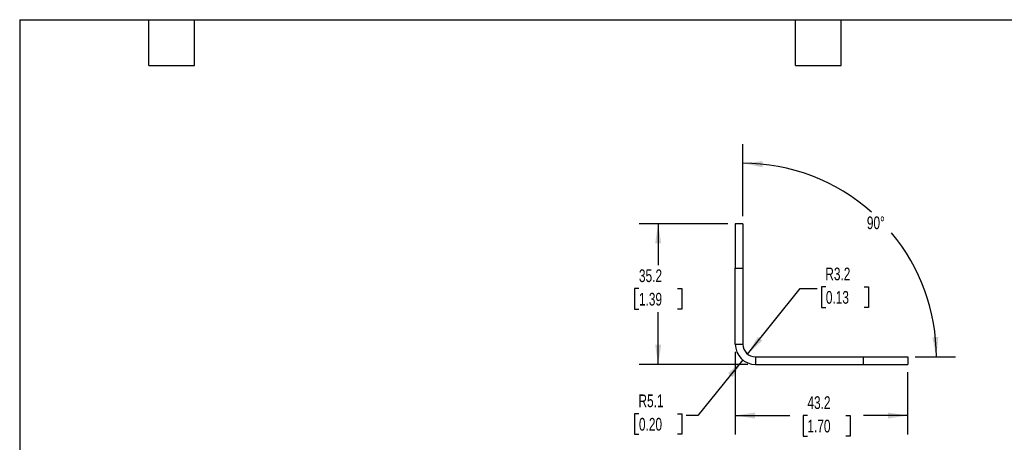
# Model space of a CAD drawing. Header units: millimetres. Extents: x 6 to 273, y 6 to 210.
# Tile 7 of 14: x 6 to 171, y 139 to 210. Entities that reach past the tile are written whole.
import ezdxf

# ---------------------------------------------------------------- set-up
doc = ezdxf.new("R2010")
doc.units = ezdxf.units.MM
doc.layers.add('DIMENSIONS', color=140, linetype='Continuous', lineweight=25)
doc.layers.add('TEXT', color=140, linetype='Continuous', lineweight=25)
doc.styles.add('SLDTEXTSTYLE0', font='TXT', dxfattribs={"width": 0.7})
doc.dimstyles.new('SLDDIMSTYLE2', dxfattribs={"dimtxt": 2.158008, "dimasz": 3.302, "dimexe": 0, "dimexo": 0.0625, "dimgap": 0.539502, "dimtad": 0, "dimtih": 1, "dimtoh": 1, "dimlfac": 1.5, "dimrnd": 1e-09, "dimzin": 12, "dimdsep": 46, "dimtxsty": 'SLDTEXTSTYLE0', "dimsah": 1, "dimcen": 0.09, "dimadec": 0, "dimazin": 3, "dimtfac": 1, "dimtofl": 0, "dimtmove": 0, "dimatfit": 3, "dimfxl": 0, "dimfrac": 2, "dimtolj": 1, "dimtzin": 12, "dimarcsym": 0})
doc.dimstyles.new('SLDDIMSTYLE6', dxfattribs={"dimtxt": 2.158008, "dimasz": 3.302, "dimexe": 0, "dimexo": 0.0625, "dimgap": 0.539502, "dimtad": 0, "dimtih": 1, "dimtoh": 1, "dimdec": 4, "dimlfac": 1.5, "dimzin": 12, "dimdsep": 46, "dimtxsty": 'SLDTEXTSTYLE0', "dimsah": 1, "dimcen": 0.09, "dimadec": 0, "dimazin": 3, "dimtfac": 1, "dimtdec": 0, "dimtofl": 0, "dimtmove": 0, "dimatfit": 3, "dimfxl": 0, "dimfrac": 2, "dimtolj": 1, "dimtzin": 12, "dimarcsym": 0})
doc.dimstyles.new('SLDDIMSTYLE7', dxfattribs={"dimtxt": 2.158008, "dimasz": 3.302, "dimexe": 0, "dimexo": 0.0625, "dimgap": 0.539502, "dimtad": 0, "dimtih": 1, "dimtoh": 1, "dimlfac": 1.5, "dimrnd": 1e-09, "dimzin": 12, "dimdsep": 46, "dimtxsty": 'SLDTEXTSTYLE0', "dimsah": 1, "dimcen": 0, "dimadec": 0, "dimazin": 3, "dimtfac": 1, "dimtofl": 0, "dimtmove": 1, "dimatfit": 3, "dimfxl": 0, "dimfrac": 2, "dimtolj": 1, "dimtzin": 12, "dimarcsym": 0})
doc.dimstyles.new('SLDDIMSTYLE8', dxfattribs={"dimtxt": 2.158008, "dimasz": 3.302, "dimexe": 0, "dimexo": 0.0625, "dimgap": 0.539502, "dimtad": 0, "dimtih": 1, "dimtoh": 1, "dimlfac": 1.5, "dimrnd": 1e-09, "dimzin": 12, "dimdsep": 46, "dimtxsty": 'SLDTEXTSTYLE0', "dimsah": 1, "dimcen": 0, "dimadec": 0, "dimazin": 3, "dimtfac": 1, "dimtofl": 0, "dimtmove": 0, "dimatfit": 3, "dimfxl": 0, "dimfrac": 2, "dimtolj": 1, "dimtzin": 12, "dimarcsym": 0})

# ---------------------------------------------------------------- blocks, each defined once
blk = doc.blocks.new('_D_10')
at = {"layer": 'DIMENSIONS'}
for p, q in [((127.12, 176.79), (127.12, 188.78)), ((155.9, 153.29), (162.6, 153.29))]:
    blk.add_line(p, q, dxfattribs=at)
for start, end in [(48.342, 90), (0, 39.8638)]:
    blk.add_arc((127.12, 153.29), 32.31, start, end, dxfattribs=at)
for points in [[(127.12, 185.6), (130.39, 184.93), (130.44, 185.94)], [(159.42, 153.29), (159.76, 156.62), (158.75, 156.57)]]:
    blk.add_solid(points, dxfattribs=at)
at = {"layer": 'DIMENSIONS', "insert": (147.82, 176.73), "char_height": 2.117, "attachment_point": 1, "style": 'SLDTEXTSTYLE0'}
blk.add_mtext('90°', dxfattribs=at)
blk = doc.blocks.new('_D_11')
at = {"layer": 'DIMENSIONS'}
for p, q in [((127.91, 153.76), (136.66, 164.68)), ((136.66, 164.68), (139.52, 164.68)), ((140.97, 164.98), (140.24, 164.98)), ((140.24, 164.98), (140.24, 161.55)), ((147.38, 164.98), (148.11, 164.98)), ((148.11, 164.98), (148.11, 161.55)), ((140.24, 161.55), (140.97, 161.55)), ((148.11, 161.55), (147.38, 161.55))]:
    blk.add_line(p, q, dxfattribs=at)
blk.add_solid([(127.91, 153.76), (130.37, 156.02), (129.58, 156.65)], dxfattribs=at)
at = {"layer": 'DIMENSIONS', "char_height": 2.117, "attachment_point": 1, "style": 'SLDTEXTSTYLE0'}
for s, insert in [('R3.2', (140.88, 168.19)), ('0.13', (140.97, 164.28))]:
    blk.add_mtext(s, dxfattribs=dict(at, insert=insert))
blk = doc.blocks.new('_D_12')
at = {"layer": 'DIMENSIONS'}
for p, q in [((127.1, 152.78), (119.58, 143.51)), ((109.76, 143.81), (109.04, 143.81)), ((109.04, 143.81), (109.04, 140.38)), ((116.17, 143.81), (116.9, 143.81)), ((116.9, 143.81), (116.9, 140.38)), ((119.58, 143.51), (117.62, 143.51)), ((109.04, 140.38), (109.76, 140.38)), ((116.9, 140.38), (116.17, 140.38))]:
    blk.add_line(p, q, dxfattribs=at)
blk.add_solid([(127.1, 152.78), (124.63, 150.54), (125.42, 149.9)], dxfattribs=at)
at = {"layer": 'DIMENSIONS', "char_height": 2.117, "attachment_point": 1, "style": 'SLDTEXTSTYLE0'}
for s, insert in [('R5.1', (109.68, 147.02)), ('0.20', (109.76, 143.11))]:
    blk.add_mtext(s, dxfattribs=dict(at, insert=insert))
blk = doc.blocks.new('_D_13')
at = {"layer": 'DIMENSIONS'}
for p, q in [((125.85, 154.14), (125.85, 140.33)), ((154.63, 150.76), (154.63, 140.33)), ((125.85, 143.51), (134.97, 143.51)), ((137.89, 143.51), (137.16, 143.51)), ((137.16, 143.51), (137.16, 140.08)), ((144.3, 143.51), (145.03, 143.51)), ((145.03, 143.51), (145.03, 140.08)), ((154.63, 143.51), (147.23, 143.51)), ((137.16, 140.08), (137.89, 140.08)), ((145.03, 140.08), (144.3, 140.08))]:
    blk.add_line(p, q, dxfattribs=at)
for points in [[(125.85, 143.51), (129.15, 143), (129.15, 144.01)], [(154.63, 143.51), (151.33, 144.01), (151.33, 143)]]:
    blk.add_solid(points, dxfattribs=at)
at = {"layer": 'DIMENSIONS', "char_height": 2.117, "attachment_point": 1, "style": 'SLDTEXTSTYLE0'}
for s, insert in [('43.2', (137.89, 146.72)), ('1.70', (137.89, 142.81))]:
    blk.add_mtext(s, dxfattribs=dict(at, insert=insert))
blk = doc.blocks.new('_D_14')
at = {"layer": 'DIMENSIONS'}
for p, q in [((124.58, 175.52), (109.79, 175.52)), ((112.97, 175.52), (112.97, 168.59)), ((109.76, 164.68), (109.04, 164.68)), ((109.04, 164.68), (109.04, 161.25)), ((116.17, 164.68), (116.9, 164.68)), ((116.9, 164.68), (116.9, 161.25)), ((109.04, 161.25), (109.76, 161.25)), ((116.9, 161.25), (116.17, 161.25)), ((112.97, 152.03), (112.97, 160.77)), ((127.96, 152.03), (109.79, 152.03))]:
    blk.add_line(p, q, dxfattribs=at)
for points in [[(112.97, 175.52), (112.46, 172.22), (113.48, 172.22)], [(112.97, 152.03), (113.48, 155.33), (112.46, 155.33)]]:
    blk.add_solid(points, dxfattribs=at)
at = {"layer": 'DIMENSIONS', "char_height": 2.117, "attachment_point": 1, "style": 'SLDTEXTSTYLE0'}
for s, insert in [('35.2', (109.76, 167.89)), ('1.39', (109.76, 163.98))]:
    blk.add_mtext(s, dxfattribs=dict(at, insert=insert))

msp = doc.modelspace()

# ---------------------------------------------------------------- linework, layer by layer
for p, q in [((127.116981, 175.518538), (125.852061, 175.518538)), ((125.852061, 175.518538), (125.852061, 168.110205)), ((127.116981, 175.518538), (127.116981, 168.110205)), ((125.852061, 168.110205), (127.116981, 168.110205)), ((125.852061, 155.410205), (125.852061, 168.110205)), ((127.116981, 168.110205), (127.116981, 155.410205)), ((125.852061, 155.410205), (127.116981, 155.410205)), ((129.233648, 153.293538), (129.233648, 152.028618)), ((129.233648, 153.293538), (147.225315, 153.293538)), ((147.225315, 153.293538), (147.225315, 152.028618)), ((147.225315, 153.293538), (154.633648, 153.293538)), ((154.633648, 153.293538), (154.633648, 152.028618)), ((129.233648, 152.028618), (147.225315, 152.028618)), ((147.225315, 152.028618), (154.633648, 152.028618))]:
    msp.add_line(p, q)
for radius in [3.381587, 2.116667]:
    msp.add_arc((129.233648, 155.410205), radius, 180, 270)
at = {"layer": 'TEXT'}
for p, q in [((6.35, 209.55), (273.05, 209.55)), ((6.35, 209.55), (6.35, 6.35)), ((27.94, 201.93), (27.94, 209.55)), ((35.56, 201.93), (35.56, 209.55)), ((135.89, 201.93), (135.89, 209.55)), ((143.51, 201.93), (143.51, 209.55)), ((27.94, 201.93), (35.56, 201.93)), ((135.89, 201.93), (143.51, 201.93))]:
    msp.add_line(p, q, dxfattribs=at)

# ---------------------------------------------------------------- dimensions: what is measured, and where the dimension line sits
at = {"layer": 'DIMENSIONS'}
dim = msp.add_angular_dim_2l(base=(157.48916, 164.307231), line1=((127.116981, 175.518538), (127.116981, 155.410205)), line2=((129.233648, 153.293538), (154.633648, 153.293538)), dimstyle='SLDDIMSTYLE6', dxfattribs=at)
dim.commit()
dim.dimension.update_dxf_attribs({"geometry": '_D_10', "text_midpoint": (150.37614, 175.716344), "dimtype": 162})
dim = msp.add_linear_dim(base=(112.968485, 175.518538), p1=(129.233648, 152.028618), p2=(125.852061, 175.518538), angle=90, dimstyle='SLDDIMSTYLE2', dxfattribs=at)
dim.commit()
dim.dimension.update_dxf_attribs({"geometry": '_D_14', "text_midpoint": (112.968485, 164.678302), "dimtype": 160})
for center, mpoint, dimstyle, picture, middle in [((129.23364789, 155.41020499), (127.9105014, 153.75806664), 'SLDDIMSTYLE7', '_D_11', (144.17473562, 164.67830156)), ((129.233648, 155.410205), (127.103871, 152.783576), 'SLDDIMSTYLE8', '_D_12', (112.968485, 143.506974))]:
    dim = msp.add_radius_dim(center=center, mpoint=mpoint, dimstyle=dimstyle, dxfattribs=at)
    dim.commit()
    dim.dimension.update_dxf_attribs({"geometry": picture, "text_midpoint": middle, "dimtype": 164})
dim = msp.add_linear_dim(base=(154.633648, 143.506974), p1=(125.852061, 155.410205), p2=(154.633648, 152.028618), dimstyle='SLDDIMSTYLE2', dxfattribs=at)
dim.commit()
dim.dimension.update_dxf_attribs({"geometry": '_D_13', "text_midpoint": (141.095877, 143.506974), "dimtype": 160})

doc.saveas('drawing.dxf')
